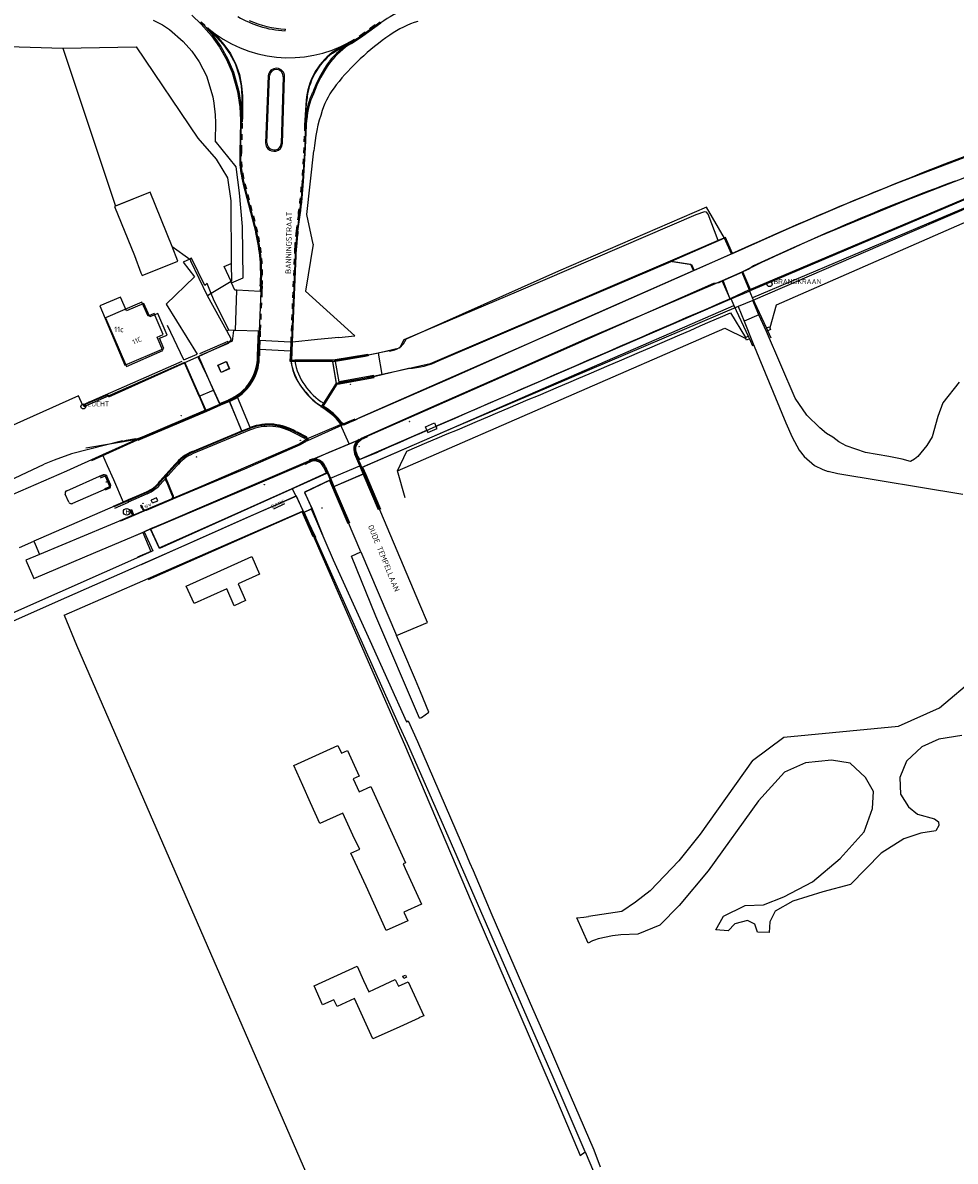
# Model space of a CAD drawing. Extents: x 145741 to 149421, y 457889 to 459999.
# Tile 59 of 84: x 148326 to 148493, y 459234 to 459438. Entities that reach past the tile are written whole.
import ezdxf
from ezdxf.enums import TextEntityAlignment as Align

# ---------------------------------------------------------------- set-up
doc = ezdxf.new("R2010")
doc.units = 0
doc.header["$LTSCALE"] = 4
doc.linetypes.add('11', pattern=[0.5, 0.25, -0.25])
doc.layers.get('0').update_dxf_attribs({"linetype": 'CONTINUOUS'})
doc.styles.add('ISO', font='ISO')
doc.styles.get("Standard").update_dxf_attribs({"font": 'ISO'})

msp = doc.modelspace()

# ---------------------------------------------------------------- linework, layer by layer
at = {"linetype": 'Continuous'}
for p, q in [((148355.93, 459439.48), (148357.63, 459437.83)), ((148348.97, 459438.58), (148350.68, 459437.71)), ((148350.68, 459437.71), (148351.93, 459436.88)), ((148351.93, 459436.88), (148354.38, 459434.71)), ((148357.49, 459438.17), (148358.49, 459437.21)), ((148357.63, 459437.83), (148359.47, 459435.77)), ((148358.49, 459437.21), (148358.64, 459437.04)), ((148358.64, 459437.04), (148358.68, 459437.09)), ((148358.64, 459437.04), (148359.65, 459435.91)), ((148358.75, 459437.16), (148358.68, 459437.09)), ((148358.68, 459437.09), (148360.27, 459435.65)), ((148358.75, 459437.16), (148358.89, 459437.03)), ((148358.89, 459437.03), (148360.34, 459435.72)), ((148372.7, 459436.66), (148372.74, 459436.96)), ((148386.36, 459435.76), (148388.14, 459437.08)), ((148386.68, 459435.75), (148389.89, 459438.09)), ((148388.14, 459437.08), (148389.75, 459438.24)), ((148354.38, 459434.71), (148355.95, 459432.97)), ((148359.47, 459435.77), (148360.92, 459433.72)), ((148359.65, 459435.91), (148361.11, 459433.84)), ((148360.27, 459435.65), (148361.6, 459434.14)), ((148360.34, 459435.72), (148361.68, 459434.21)), ((148384.37, 459434.49), (148386.36, 459435.76)), ((148384.6, 459434.39), (148386.68, 459435.75)), ((148305.64, 459434.27), (148332.72, 459433.54)), ((148332.72, 459433.54), (148345.9, 459433.76)), ((148332.72, 459433.54), (148342.19, 459405.12)), ((148345.9, 459433.76), (148356.98, 459417.36)), ((148355.95, 459432.97), (148357.23, 459431.09)), ((148360.92, 459433.72), (148362.17, 459431.46)), ((148361.11, 459433.84), (148362.38, 459431.56)), ((148361.6, 459434.14), (148362.76, 459432.52)), ((148361.68, 459434.21), (148362.85, 459432.58)), ((148382.02, 459433.28), (148381.17, 459432.73)), ((148381.23, 459432.65), (148382.07, 459433.19)), ((148383.74, 459434.27), (148382.02, 459433.28)), ((148382.07, 459433.19), (148383.79, 459434.19)), ((148384.29, 459434.62), (148383.74, 459434.27)), ((148383.79, 459434.19), (148384.34, 459434.54)), ((148384.34, 459434.54), (148384.29, 459434.62)), ((148384.37, 459434.49), (148384.34, 459434.54)), ((148357.23, 459431.09), (148358.54, 459428.54)), ((148362.17, 459431.46), (148363.2, 459429.14)), ((148362.38, 459431.56), (148363.41, 459429.21)), ((148362.76, 459432.52), (148363.69, 459430.75)), ((148362.85, 459432.58), (148363.78, 459430.79)), ((148363.69, 459430.75), (148364.39, 459428.76)), ((148363.78, 459430.79), (148364.48, 459428.79)), ((148363.2, 459429.14), (148364.13, 459425.72)), ((148363.41, 459429.21), (148364.35, 459425.76)), ((148364.39, 459428.76), (148364.78, 459426.73)), ((148364.48, 459428.79), (148364.88, 459426.74)), ((148369.64, 459428.57), (148369.17, 459416.48)), ((148369.42, 459416.49), (148369.87, 459428.55)), ((148358.54, 459428.54), (148359.72, 459424.79)), ((148364.78, 459426.73), (148364.94, 459424.9)), ((148364.88, 459426.74), (148365.04, 459424.9)), ((148372.36, 459428.39), (148371.98, 459416.4)), ((148372.23, 459416.42), (148372.59, 459428.38)), ((148359.72, 459424.79), (148359.89, 459423.65)), ((148364.13, 459425.72), (148364.54, 459422.97)), ((148364.35, 459425.76), (148364.77, 459422.99)), ((148364.94, 459424.9), (148364.93, 459421.58)), ((148365.04, 459424.9), (148365.03, 459421.93)), ((148482.77, 459409.33), (148526.73, 459426.09)), ((148359.89, 459423.65), (148360.11, 459421.55)), ((148364.54, 459422.97), (148364.67, 459420.65)), ((148364.77, 459422.99), (148364.84, 459421.57)), ((148376.48, 459424.16), (148376.29, 459421.52)), ((148376.38, 459421.46), (148376.58, 459424.15)), ((148530.58, 459424.13), (148484.11, 459406.08)), ((148360.11, 459421.55), (148360.16, 459420.08)), ((148364.67, 459420.65), (148364.62, 459417.16)), ((148364.83, 459420.08), (148364.86, 459421.21)), ((148364.93, 459421.58), (148364.84, 459421.57)), ((148364.86, 459421.21), (148364.84, 459421.57)), ((148365.02, 459421.59), (148364.93, 459421.58)), ((148365.03, 459421.93), (148365.02, 459421.59)), ((148376.29, 459421.52), (148376.28, 459421.47)), ((148376.38, 459421.46), (148376.28, 459421.47)), ((148376.42, 459421.05), (148376.36, 459419.68)), ((148376.38, 459421.46), (148376.45, 459421.46)), ((148376.51, 459419.67), (148376.59, 459420.68)), ((148360.16, 459420.08), (148360.14, 459416.88)), ((148364.68, 459415.09), (148364.83, 459420.08)), ((148376.36, 459419.68), (148376.22, 459415.64)), ((148376.36, 459415.64), (148376.51, 459419.67)), ((148356.98, 459417.36), (148360.32, 459413.58)), ((148363.91, 459412.23), (148360.14, 459416.88)), ((148364.62, 459417.16), (148364.57, 459415.14)), ((148372.23, 459416.4), (148372.23, 459416.42)), ((148376.22, 459415.64), (148375.83, 459409.6)), ((148375.98, 459409.59), (148376.3, 459414.68)), ((148376.3, 459414.68), (148376.36, 459415.64)), ((148376.62, 459403.64), (148377.85, 459415.08)), ((148518.37, 459414.62), (148484.88, 459400.37)), ((148360.32, 459413.58), (148362.33, 459410.23)), ((148364.47, 459407.54), (148363.91, 459412.23)), ((148509.11, 459412.42), (148456.4, 459389.96)), ((148362.33, 459410.23), (148362.93, 459406.1)), ((148365.17, 459409.11), (148367.42, 459400.4)), ((148367.59, 459400.45), (148365.34, 459409.15)), ((148473.65, 459405.61), (148482.77, 459409.33)), ((148348.41, 459407.65), (148342.02, 459405.05)), ((148348.41, 459407.65), (148342.19, 459405.12)), ((148352.37, 459397.91), (148348.41, 459407.65)), ((148362.93, 459406.1), (148363.02, 459394.81)), ((148365.03, 459401.45), (148364.47, 459407.54)), ((148484.11, 459406.08), (148468.92, 459399.81)), ((148342.02, 459405.05), (148345.6, 459396.24)), ((148448.04, 459404.11), (148446.53, 459403.58)), ((148448.42, 459404.03), (148448.04, 459404.11)), ((148448.71, 459403.67), (148448.42, 459404.03)), ((148463.27, 459401.17), (148473.65, 459405.61)), ((148375.24, 459403.62), (148374.84, 459400.66)), ((148374.99, 459400.64), (148375.39, 459403.6)), ((148377.74, 459398.29), (148376.62, 459403.64)), ((148446.53, 459403.58), (148414.65, 459389.88)), ((148450.53, 459398.94), (148448.71, 459403.67)), ((148365.15, 459392.26), (148365.03, 459401.45)), ((148453.09, 459396.63), (148463.27, 459401.17)), ((148484.88, 459400.37), (148456.73, 459388.17)), ((148353.44, 459395.27), (148352.37, 459397.91)), ((148352.37, 459397.91), (148355.58, 459395.63)), ((148352.37, 459397.91), (148352.37, 459397.91)), ((148377.74, 459398.29), (148376.33, 459389.83)), ((148450.53, 459398.94), (148441.92, 459395.25)), ((148451.84, 459399.5), (148450.53, 459398.94)), ((148453.09, 459396.63), (148451.84, 459399.5)), ((148468.92, 459399.81), (148464.11, 459397.72)), ((148345.6, 459396.24), (148346.77, 459393.18)), ((148374.57, 459397.64), (148373.86, 459380.71)), ((148374.01, 459380.72), (148374.72, 459397.63)), ((148453.09, 459396.63), (148446.18, 459393.58)), ((148464.11, 459397.72), (148456.86, 459394.43)), ((148346.99, 459392.65), (148353.44, 459395.27)), ((148355.86, 459395.76), (148355.58, 459395.63)), ((148355.58, 459395.63), (148355.76, 459395.23)), ((148358.73, 459389.03), (148355.76, 459395.23)), ((148358.24, 459390.9), (148355.86, 459395.76)), ((148361.72, 459394.27), (148363.02, 459394.81)), ((148362.97, 459391.58), (148361.72, 459394.27)), ((148363.02, 459394.81), (148363.04, 459391.63)), ((148441.92, 459395.25), (148398.77, 459376.8)), ((148441.92, 459395.25), (148445.74, 459394.64)), ((148445.74, 459394.64), (148446.18, 459393.58)), ((148456.02, 459393.81), (148454.95, 459393.33)), ((148456.86, 459394.43), (148456.02, 459393.81)), ((148346.77, 459393.18), (148346.99, 459392.65)), ((148363.06, 459391.38), (148365.15, 459392.26)), ((148446.18, 459393.58), (148422.91, 459383.25)), ((148450.69, 459391.44), (148451.41, 459391.76)), ((148451.41, 459391.76), (148454.95, 459393.33)), ((148452.7, 459388.44), (148451.41, 459391.76)), ((148456.4, 459389.96), (148454.95, 459393.33)), ((148358.67, 459391.26), (148358.24, 459390.9)), ((148359.41, 459389.45), (148358.67, 459391.26)), ((148362.97, 459391.58), (148359.41, 459389.45)), ((148363.04, 459391.63), (148362.97, 459391.58)), ((148363.06, 459391.38), (148362.97, 459391.58)), ((148363.65, 459390.01), (148363.06, 459391.38)), ((148364.04, 459390.06), (148363.65, 459390.01)), ((148363.78, 459382.76), (148364.04, 459390.06)), ((148368.2, 459389.79), (148364.04, 459390.06)), ((148368.07, 459382.65), (148368.37, 459389.78)), ((148368.24, 459390.78), (148368.2, 459389.79)), ((148368.37, 459389.78), (148368.2, 459389.79)), ((148368.37, 459389.78), (148368.42, 459390.77)), ((148376.33, 459389.83), (148385.24, 459381.84)), ((148414.65, 459389.88), (148394.02, 459381.14)), ((148413, 459375.05), (148449.75, 459391.32)), ((148449.75, 459391.32), (148450.69, 459391.44)), ((148452.7, 459388.44), (148456.4, 459389.96)), ((148346.94, 459387.9), (148340.42, 459385.06)), ((148348.05, 459385.35), (148346.94, 459387.9)), ((148359.41, 459389.45), (148358.73, 459389.03)), ((148362.23, 459382.71), (148358.73, 459389.03)), ((148359.83, 459388.44), (148359.41, 459389.45)), ((148362.58, 459382.86), (148359.83, 459388.44)), ((148403.12, 459367.04), (148452.7, 459388.44)), ((148456.73, 459388.17), (148454.13, 459387.11)), ((148457.85, 459385.63), (148456.73, 459388.17)), ((148349.14, 459385.83), (148348.05, 459385.35)), ((148350.78, 459382.06), (148349.14, 459385.83)), ((148454.13, 459387.11), (148403.47, 459365.55)), ((148454.13, 459387.11), (148455.19, 459384.47)), ((148457.85, 459385.63), (148455.19, 459384.47)), ((148459.2, 459382.58), (148457.85, 459385.63)), ((148340.42, 459385.06), (148344.21, 459376.35)), ((148455.19, 459384.47), (148456.72, 459380.67)), ((148349.7, 459381.58), (148350.78, 459382.06)), ((148350.73, 459379.18), (148349.7, 459381.58)), ((148362.58, 459382.86), (148362.23, 459382.71)), ((148363.39, 459382.79), (148362.58, 459382.86)), ((148363.39, 459382.79), (148363.2, 459380.86)), ((148363.78, 459382.76), (148363.39, 459382.79)), ((148367.9, 459382.65), (148363.78, 459382.76)), ((148367.89, 459381.09), (148367.94, 459382.65)), ((148367.94, 459382.65), (148367.9, 459382.65)), ((148367.94, 459382.65), (148368.07, 459382.65)), ((148368.07, 459382.65), (148368.01, 459381.09)), ((148382.32, 459381.55), (148378.5, 459381.17)), ((148382.32, 459381.55), (148385.24, 459381.84)), ((148422.91, 459383.25), (148401.99, 459374.1)), ((148464.36, 459370.63), (148459.2, 459382.58)), ((148363.2, 459380.86), (148357.19, 459378.12)), ((148367.83, 459379.38), (148367.89, 459381.09)), ((148368.01, 459381.09), (148368.01, 459381.03)), ((148368.16, 459381.02), (148368.01, 459381.03)), ((148368.01, 459381.03), (148368.01, 459381.03)), ((148373.62, 459380.72), (148368.16, 459381.02)), ((148373.69, 459380.72), (148373.62, 459380.72)), ((148373.86, 459380.71), (148373.69, 459380.72)), ((148373.86, 459380.71), (148374.01, 459380.72)), ((148373.86, 459379.07), (148373.92, 459380.71)), ((148373.92, 459380.71), (148373.86, 459380.71)), ((148373.92, 459380.71), (148374.01, 459380.72)), ((148378.5, 459381.17), (148374.01, 459380.72)), ((148393.25, 459379.6), (148389.7, 459378.78)), ((148394.02, 459381.14), (148393.25, 459379.6)), ((148456.72, 459380.67), (148462.7, 459366.2)), ((148344.21, 459376.35), (148350.73, 459379.18)), ((148357.19, 459378.12), (148354.61, 459376.97)), ((148358.79, 459374.43), (148357.19, 459378.12)), ((148367.8, 459378.34), (148367.83, 459379.38)), ((148373.8, 459377.28), (148373.86, 459379.07)), ((148381.78, 459377.3), (148385.4, 459377.96)), ((148387.66, 459378.38), (148385.4, 459377.96)), ((148389.45, 459378.73), (148387.66, 459378.38)), ((148389.7, 459378.78), (148389.45, 459378.73)), ((148390.16, 459374.87), (148389.45, 459378.73)), ((148341, 459370.89), (148354.61, 459376.97)), ((148357.22, 459370.99), (148354.61, 459376.97)), ((148360.62, 459376.57), (148362.09, 459377.19)), ((148361.17, 459375.27), (148360.62, 459376.57)), ((148362.65, 459375.96), (148361.17, 459375.27)), ((148362.09, 459377.19), (148362.65, 459375.96)), ((148374.42, 459377.28), (148373.8, 459377.28)), ((148373.8, 459377.26), (148373.8, 459377.28)), ((148381.28, 459377.21), (148374.42, 459377.28)), ((148381.28, 459377.21), (148381.78, 459377.3)), ((148381.94, 459373.23), (148381.28, 459377.21)), ((148393.73, 459375.64), (148390.16, 459374.87)), ((148398.77, 459376.8), (148393.73, 459375.64)), ((148359.81, 459372.09), (148358.79, 459374.43)), ((148382.53, 459373.34), (148381.94, 459373.23)), ((148385.85, 459373.95), (148382.53, 459373.34)), ((148390.16, 459374.87), (148385.85, 459373.95)), ((148401.99, 459374.1), (148386.05, 459367.07)), ((148386.37, 459363.34), (148413, 459375.05)), ((148493.86, 459373.49), (148490.91, 459369.78)), ((148357.22, 459370.99), (148359.81, 459372.09)), ((148360.93, 459369.53), (148359.81, 459372.09)), ((148379.63, 459369.63), (148381.94, 459373.23)), ((148335.53, 459371.02), (148292.95, 459351.97)), ((148336.36, 459369.29), (148335.53, 459371.02)), ((148340.83, 459371.25), (148336.36, 459369.29)), ((148341, 459370.89), (148340.83, 459371.25)), ((148357.22, 459370.99), (148358.35, 459368.43)), ((148358.35, 459368.43), (148360.93, 459369.53)), ((148360.93, 459369.53), (148362.62, 459370.25)), ((148364.92, 459364.68), (148362.62, 459370.25)), ((148377.14, 459370.86), (148378.18, 459369.93)), ((148378.18, 459369.93), (148379.31, 459369.12)), ((148379.31, 459369.12), (148379.63, 459369.63)), ((148466.44, 459367.57), (148464.36, 459370.63)), ((148490.91, 459369.78), (148489.98, 459367.32)), ((148358.35, 459368.43), (148346.17, 459363.26)), ((148379.31, 459369.12), (148379.72, 459368.85)), ((148468.79, 459365.28), (148466.44, 459367.57)), ((148489.98, 459367.32), (148488.96, 459363.69)), ((148364.92, 459364.68), (148366.22, 459365.24)), ((148366.22, 459365.24), (148366.47, 459365.33)), ((148370.07, 459365.87), (148371.25, 459365.71)), ((148371.25, 459365.71), (148372.4, 459365.43)), ((148372.4, 459365.43), (148373.49, 459365.05)), ((148376.59, 459363.32), (148382.65, 459365.92)), ((148382.65, 459365.92), (148382.86, 459366.04)), ((148384.18, 459362.42), (148382.65, 459365.92)), ((148382.95, 459365.92), (148382.86, 459366.04)), ((148383.08, 459365.85), (148382.95, 459365.92)), ((148383.27, 459365.84), (148383.08, 459365.85)), ((148385.31, 459366.7), (148383.27, 459365.84)), ((148386.05, 459367.07), (148385.31, 459366.7)), ((148403.47, 459365.55), (148386.48, 459358.19)), ((148397.93, 459365.45), (148399.52, 459366.2)), ((148398.17, 459364.88), (148397.93, 459365.45)), ((148398.36, 459364.44), (148399.99, 459365.16)), ((148399.52, 459366.2), (148399.8, 459365.58)), ((148399.8, 459365.58), (148403.12, 459367.04)), ((148399.99, 459365.16), (148399.8, 459365.58)), ((148462.7, 459366.2), (148463.81, 459363.65)), ((148470.02, 459364.29), (148468.79, 459365.28)), ((148346.17, 459363.26), (148339.9, 459360.45)), ((148345.84, 459363.32), (148344.15, 459363.01)), ((148346.17, 459363.26), (148345.84, 459363.32)), ((148356.07, 459360.9), (148364.92, 459364.68)), ((148373.49, 459365.05), (148376.34, 459363.72)), ((148384.18, 459362.42), (148386.37, 459363.34)), ((148385.89, 459359.57), (148398.17, 459364.88)), ((148398.17, 459364.88), (148398.36, 459364.44)), ((148463.81, 459363.65), (148465.06, 459361.31)), ((148471.12, 459363.63), (148470.02, 459364.29)), ((148472.23, 459362.78), (148471.12, 459363.63)), ((148488.96, 459363.69), (148488.05, 459362.11)), ((148343.45, 459362.97), (148334.29, 459360.61)), ((148343.49, 459362.84), (148343.45, 459362.97)), ((148344.15, 459363.01), (148343.49, 459362.84)), ((148376.29, 459362.85), (148357.63, 459354.74)), ((148377.94, 459359.74), (148381.01, 459361.08)), ((148381.01, 459361.08), (148381.62, 459361.35)), ((148381.62, 459361.35), (148384.18, 459362.42)), ((148465.06, 459361.31), (148465.97, 459360.12)), ((148473.5, 459362.09), (148472.23, 459362.78)), ((148476.98, 459360.89), (148473.5, 459362.09)), ((148488.05, 459362.11), (148486.38, 459360.14)), ((148331.16, 459359.47), (148329.36, 459358.74)), ((148334.29, 459360.61), (148331.16, 459359.47)), ((148339.9, 459360.45), (148333.4, 459357.54)), ((148339.9, 459360.45), (148340.73, 459358.55)), ((148377.18, 459359.41), (148350.81, 459348.09)), ((148377.18, 459359.41), (148377.94, 459359.74)), ((148385.39, 459360.76), (148385.89, 459359.57)), ((148386.29, 459358.64), (148385.89, 459359.57)), ((148465.97, 459360.12), (148467.82, 459358.54)), ((148481.2, 459360.16), (148476.98, 459360.89)), ((148483.59, 459359.65), (148481.2, 459360.16)), ((148485.06, 459359.23), (148483.59, 459359.65)), ((148485.82, 459359.67), (148485.06, 459359.23)), ((148486.38, 459360.14), (148485.82, 459359.67)), ((148333.4, 459357.54), (148300.96, 459343.37)), ((148318.47, 459353.64), (148329.36, 459358.74)), ((148340.73, 459358.55), (148341.83, 459356.04)), ((148351.04, 459356.48), (148352.91, 459358.59)), ((148373.97, 459354.41), (148380.27, 459357.25)), ((148380.27, 459357.25), (148379.8, 459358.34)), ((148380.27, 459357.25), (148380.68, 459356.28)), ((148381.35, 459354.71), (148386.95, 459357.07)), ((148386.48, 459358.19), (148386.29, 459358.64)), ((148386.95, 459357.07), (148386.48, 459358.19)), ((148396.88, 459333.57), (148386.95, 459357.07)), ((148467.82, 459358.54), (148469.36, 459357.79)), ((148469.36, 459357.79), (148470.3, 459357.43)), ((148472.05, 459357.03), (148470.3, 459357.43)), ((148494.48, 459353.32), (148472.05, 459357.03)), ((148333.46, 459353.99), (148339.9, 459356.84)), ((148340.61, 459356.58), (148341.18, 459355.21)), ((148341.83, 459356.04), (148343.61, 459351.95)), ((148350.25, 459355.59), (148351.04, 459356.48)), ((148351.04, 459356.48), (148352.65, 459352.65)), ((148380.82, 459355.95), (148376.19, 459353.75)), ((148380.68, 459356.28), (148380.82, 459355.95)), ((148381.35, 459354.71), (148380.82, 459355.95)), ((148333.81, 459351.96), (148333.19, 459353.36)), ((148340.94, 459354.52), (148334.47, 459351.69)), ((148347.77, 459353.75), (148344.51, 459352.34)), ((148357.63, 459354.74), (148352.65, 459352.65)), ((148360.71, 459348.45), (148373.97, 459354.41)), ((148374.6, 459353.02), (148366.99, 459349.65)), ((148373.97, 459354.41), (148374.6, 459353.02)), ((148374.68, 459353.06), (148374.6, 459353.02)), ((148375.92, 459350.39), (148374.68, 459353.06)), ((148376.19, 459353.75), (148377.5, 459350.79)), ((148386.32, 459343.01), (148381.35, 459354.71)), ((148343.5, 459351.9), (148328.8, 459345.48)), ((148343.61, 459351.95), (148343.5, 459351.9)), ((148344.51, 459352.34), (148343.61, 459351.95)), ((148352.65, 459352.65), (148344.6, 459349.27)), ((148344.6, 459349.27), (148328.57, 459342.52)), ((148332.98, 459331.66), (148375.81, 459350.34)), ((148366.99, 459349.65), (148355.98, 459344.78)), ((148375.81, 459350.34), (148392.81, 459311.39)), ((148376.04, 459350.13), (148375.92, 459350.39)), ((148376.12, 459350.17), (148376.04, 459350.13)), ((148376.12, 459350.17), (148377.37, 459350.73)), ((148379.13, 459343.35), (148376.12, 459350.17)), ((148377.5, 459350.79), (148377.37, 459350.73)), ((148377.37, 459350.73), (148381.35, 459341.56)), ((148348.52, 459347.12), (148347.34, 459346.62)), ((148350.81, 459348.09), (148348.52, 459347.12)), ((148348.52, 459347.12), (148350.08, 459343.71)), ((148350.08, 459343.71), (148360.71, 459348.45)), ((148324.96, 459343.8), (148327.54, 459344.93)), ((148328.8, 459345.48), (148327.54, 459344.93)), ((148327.54, 459344.93), (148327.76, 459344.42)), ((148355.98, 459344.78), (148331.92, 459334.15)), ((148338.69, 459342.95), (148347.34, 459346.62)), ((148347.34, 459346.62), (148348.92, 459343.21)), ((148348.66, 459343.09), (148323.71, 459331.98)), ((148327.56, 459338.2), (148338.69, 459342.95)), ((148327.76, 459344.42), (148328.57, 459342.52)), ((148348.92, 459343.21), (148348.66, 459343.09)), ((148393.28, 459311.58), (148379.13, 459343.35)), ((148384.64, 459342.21), (148386.32, 459343.01)), ((148386.32, 459343.01), (148392.72, 459327.96)), ((148328.57, 459342.52), (148326.12, 459341.49)), ((148326.12, 459341.49), (148327.56, 459338.2)), ((148354.92, 459336.87), (148366.69, 459342.16)), ((148366.69, 459342.16), (148368.1, 459339.01)), ((148381.35, 459341.56), (148387.91, 459327.1)), ((148389.01, 459331.47), (148384.64, 459342.21)), ((148368.1, 459339.01), (148364.25, 459337.28)), ((148356.33, 459333.72), (148354.92, 459336.87)), ((148364.25, 459337.28), (148365.55, 459334.25)), ((148362.22, 459336.37), (148356.33, 459333.72)), ((148363.54, 459333.31), (148362.22, 459336.37)), ((148331.92, 459334.15), (148310.1, 459324.51)), ((148365.55, 459334.25), (148363.54, 459333.31)), ((148398.28, 459330.32), (148396.88, 459333.57)), ((148332.98, 459331.66), (148335.21, 459326.23)), ((148396.87, 459313.11), (148389.01, 459331.47)), ((148392.72, 459327.96), (148398.28, 459330.32)), ((148387.91, 459327.1), (148394.5, 459312.48)), ((148393.66, 459325.75), (148392.72, 459327.96)), ((148335.21, 459326.23), (148379.06, 459225.53)), ((148396.1, 459320), (148393.66, 459325.75)), ((148490.31, 459315), (148496.81, 459320.5)), ((148397.02, 459317.85), (148396.1, 459320)), ((148398.5, 459314.23), (148397.02, 459317.85)), ((148397.23, 459313.23), (148398.5, 459314.23)), ((148482.92, 459311.71), (148490.31, 459315)), ((148394.5, 459312.48), (148394.82, 459312.64)), ((148394.82, 459312.64), (148396.5, 459308.91)), ((148396.87, 459313.11), (148397.23, 459313.23)), ((148392.81, 459311.39), (148394.14, 459308.37)), ((148394.69, 459308.59), (148393.28, 459311.58)), ((148462.34, 459309.73), (148482.92, 459311.71)), ((148494.32, 459309.98), (148490.18, 459309.38)), ((148374.26, 459304.6), (148382.18, 459308.19)), ((148382.18, 459308.19), (148382.8, 459306.82)), ((148394.14, 459308.37), (148407.17, 459277.81)), ((148401.6, 459292.9), (148394.69, 459308.59)), ((148396.5, 459308.91), (148404.35, 459290.76)), ((148456.72, 459305.5), (148462.34, 459309.73)), ((148487.11, 459307.99), (148484.37, 459305.4)), ((148490.18, 459309.38), (148487.11, 459307.99)), ((148382.8, 459306.82), (148383.9, 459307.32)), ((148383.9, 459307.32), (148386, 459302.68)), ((148375.89, 459301), (148374.26, 459304.6)), ((148456.72, 459305.5), (148447.28, 459292.29)), ((148466.2, 459305.12), (148462.42, 459303.43)), ((148470.91, 459305.55), (148466.2, 459305.12)), ((148474.25, 459305.01), (148470.91, 459305.55)), ((148477, 459302.44), (148474.25, 459305.01)), ((148484.37, 459305.4), (148483.2, 459302.48)), ((148386, 459302.68), (148384.94, 459302.2)), ((148384.94, 459302.2), (148385.98, 459299.9)), ((148462.42, 459303.43), (148457.75, 459298.26)), ((148478.46, 459299.94), (148477, 459302.44)), ((148483.2, 459302.48), (148483.3, 459299.44)), ((148377.28, 459297.88), (148375.89, 459301)), ((148385.98, 459299.9), (148388.08, 459300.86)), ((148388.08, 459300.86), (148394.32, 459287.11)), ((148478.24, 459296.88), (148478.46, 459299.94)), ((148378.95, 459294.19), (148377.28, 459297.88)), ((148457.75, 459298.26), (148448.74, 459285.68)), ((148483.3, 459299.44), (148484.71, 459297.19)), ((148383.07, 459296.05), (148378.95, 459294.19)), ((148385.15, 459291.45), (148383.07, 459296.05)), ((148476.76, 459292.67), (148478.24, 459296.88)), ((148484.71, 459297.19), (148486.37, 459295.87)), ((148486.37, 459295.87), (148489.4, 459295.05)), ((148489.4, 459295.05), (148490.14, 459294.48)), ((148490.21, 459293.85), (148489.66, 459292.88)), ((148490.14, 459294.48), (148490.21, 459293.85)), ((148420.87, 459248.59), (148401.6, 459292.9)), ((148447.28, 459292.29), (148443.48, 459287.48)), ((148472.44, 459287.92), (148476.76, 459292.67)), ((148486.94, 459292.48), (148483.92, 459291.46)), ((148489.66, 459292.88), (148486.94, 459292.48)), ((148384.53, 459288.84), (148386.12, 459289.59)), ((148385.19, 459291.46), (148385.15, 459291.45)), ((148386.12, 459289.59), (148385.19, 459291.46)), ((148404.35, 459290.76), (148404.86, 459289.55)), ((148404.86, 459289.55), (148405.85, 459287.21)), ((148483.92, 459291.46), (148479.8, 459288.84)), ((148387.26, 459282.94), (148384.53, 459288.84)), ((148443.48, 459287.48), (148438.29, 459282.08)), ((148467.45, 459283.69), (148472.44, 459287.92)), ((148479.8, 459288.84), (148474.29, 459283.21)), ((148394.32, 459287.11), (148393.91, 459286.93)), ((148393.91, 459286.93), (148394.28, 459286.12)), ((148394.28, 459286.12), (148397.2, 459279.68)), ((148405.85, 459287.21), (148406.47, 459285.73)), ((148406.47, 459285.73), (148408.56, 459280.77)), ((148448.74, 459285.68), (148443.53, 459279.45)), ((148462.3, 459281.03), (148467.45, 459283.69)), ((148390.88, 459274.97), (148387.26, 459282.94)), ((148438.29, 459282.08), (148435.69, 459280.03)), ((148469.33, 459281.9), (148463.97, 459280.23)), ((148474.29, 459283.21), (148469.33, 459281.9)), ((148397.2, 459279.68), (148394.05, 459278.26)), ((148408.56, 459280.77), (148409.85, 459277.8)), ((148435.69, 459280.03), (148433.19, 459278.38)), ((148443.53, 459279.45), (148440.03, 459275.91)), ((148451.5, 459277.53), (148455.23, 459279.38)), ((148455.23, 459279.38), (148455.35, 459279.44)), ((148455.35, 459279.44), (148458.67, 459279.59)), ((148458.67, 459279.59), (148462.3, 459281.03)), ((148463.97, 459280.23), (148460.77, 459278.43)), ((148394.05, 459278.26), (148394.75, 459276.73)), ((148407.17, 459277.81), (148421.66, 459244.18)), ((148409.85, 459277.8), (148417.15, 459260.97)), ((148425.11, 459277.23), (148426.38, 459277.34)), ((148427.18, 459272.7), (148425.11, 459277.23)), ((148426.38, 459277.34), (148427.21, 459277.47)), ((148433.19, 459278.38), (148427.21, 459277.47)), ((148450.87, 459276.46), (148451.5, 459277.53)), ((148460.77, 459278.43), (148459.81, 459276.51)), ((148394.75, 459276.73), (148390.88, 459274.97)), ((148440.03, 459275.91), (148436.06, 459274.3)), ((148450.08, 459275.11), (148450.87, 459276.46)), ((148453.53, 459276.16), (148452.33, 459274.9)), ((148455.78, 459276.79), (148453.53, 459276.16)), ((148457.1, 459276.09), (148455.78, 459276.79)), ((148457.57, 459274.68), (148457.1, 459276.09)), ((148459.81, 459276.51), (148459.68, 459274.59)), ((148427.92, 459273.09), (148427.18, 459272.7)), ((148428.29, 459273.22), (148427.92, 459273.09)), ((148428.97, 459273.45), (148428.29, 459273.22)), ((148431.56, 459273.99), (148428.97, 459273.45)), ((148433.03, 459274.17), (148431.56, 459273.99)), ((148436.06, 459274.3), (148433.03, 459274.17)), ((148452.33, 459274.9), (148450.08, 459275.11)), ((148459.68, 459274.59), (148457.57, 459274.68)), ((148377.89, 459265.02), (148385.63, 459268.55)), ((148385.63, 459268.55), (148386.8, 459265.98)), ((148393.86, 459266.75), (148394.3, 459266.95)), ((148394.3, 459266.95), (148394.48, 459266.56)), ((148379.43, 459261.6), (148377.89, 459265.02)), ((148386.8, 459265.98), (148387.72, 459263.96)), ((148388.75, 459264.43), (148392.5, 459266.14)), ((148392.5, 459266.14), (148393.05, 459264.97)), ((148393.05, 459264.97), (148394.83, 459265.77)), ((148394.03, 459266.36), (148393.86, 459266.75)), ((148394.48, 459266.56), (148394.03, 459266.36)), ((148394.83, 459265.77), (148397.61, 459259.65)), ((148387.72, 459263.96), (148388.75, 459264.43)), ((148381.47, 459262.53), (148379.43, 459261.6)), ((148382.03, 459261.33), (148381.47, 459262.53)), ((148385.18, 459262.77), (148382.03, 459261.33)), ((148388.48, 459255.48), (148385.18, 459262.77)), ((148417.15, 459260.97), (148418.28, 459258.36)), ((148396.74, 459259.22), (148392.65, 459257.37)), ((148396.87, 459259.32), (148396.72, 459259.25)), ((148396.72, 459259.25), (148396.74, 459259.22)), ((148397.61, 459259.65), (148396.87, 459259.32)), ((148392.65, 459257.37), (148388.48, 459255.48)), ((148418.28, 459258.36), (148419.82, 459254.84)), ((148419.82, 459254.84), (148422.19, 459249.37)), ((148426.62, 459235.18), (148420.87, 459248.59)), ((148422.19, 459249.37), (148428.2, 459235.53)), ((148421.66, 459244.18), (148425.71, 459234.52)), ((148425.71, 459234.52), (148426.62, 459235.18)), ((148426.62, 459235.18), (148428.11, 459231.68)), ((148428.2, 459235.53), (148429.33, 459232.48))]:
    msp.add_line(p, q, dxfattribs=at)
at = {"linetype": '11', "lineweight": -3}
for p, q in [((148357.59, 459438.28), (148358.75, 459437.16)), ((148386.27, 459435.88), (148388.05, 459437.2)), ((148388.05, 459437.2), (148389.66, 459438.36)), ((148384.29, 459434.62), (148386.27, 459435.88)), ((148365.01, 459421.21), (148364.98, 459420.07)), ((148365.02, 459421.59), (148365.01, 459421.21)), ((148376.25, 459420.65), (148376.19, 459419.69)), ((148376.28, 459421.47), (148376.25, 459420.65)), ((148364.98, 459420.07), (148364.83, 459415.09)), ((148376.19, 459419.69), (148376.05, 459415.65)), ((148376.05, 459415.65), (148375.66, 459409.61)), ((148365.48, 459409.19), (148367.73, 459400.48)), ((148375.08, 459403.65), (148374.68, 459400.67)), ((148374.4, 459397.65), (148373.69, 459380.72)), ((148368.52, 459389.78), (148368.22, 459382.64)), ((148368.57, 459390.76), (148368.52, 459389.78)), ((148368.22, 459382.64), (148368.16, 459381.02))]:
    msp.add_line(p, q, dxfattribs=at)
for p, q in [((148456.07, 459390.08), (148552.11, 459430.8)), ((148563.19, 459432.12), (148460.92, 459387.36)), ((148539.4, 459423.69), (148456.7, 459388.64)), ((148516.27, 459422.28), (148491.99, 459412.96)), ((148448.43, 459404.97), (148421.82, 459393.43)), ((148451.68, 459399.38), (148448.43, 459404.97)), ((148451.68, 459399.38), (148442.08, 459395.17)), ((148452.92, 459396.57), (148451.68, 459399.38)), ((148446.06, 459393.59), (148452.92, 459396.57)), ((148355.58, 459395.63), (148354.37, 459395.09)), ((148354.37, 459395.09), (148356.39, 459392.42)), ((148419.42, 459385.57), (148442.08, 459395.17)), ((148445.59, 459394.63), (148442.08, 459395.17)), ((148446.06, 459393.59), (148445.59, 459394.63)), ((148356.39, 459392.42), (148351.33, 459387.52)), ((148421.82, 459393.43), (148394.43, 459381.24)), ((148425.32, 459384.38), (148446.06, 459393.59)), ((148454.77, 459393.29), (148451.27, 459391.7)), ((148454.77, 459393.29), (148456.07, 459390.08)), ((148451.27, 459391.7), (148427, 459381.33)), ((148452.65, 459388.47), (148451.27, 459391.7)), ((148456.07, 459390.08), (148452.8, 459388.54)), ((148456.7, 459388.64), (148456.07, 459390.08)), ((148343.13, 459388.78), (148339.4, 459387.2)), ((148344.17, 459386.32), (148343.13, 459388.78)), ((148347.33, 459387.66), (148344.17, 459386.32)), ((148348.35, 459385.24), (148347.33, 459387.66)), ((148452.8, 459388.54), (148452.65, 459388.47)), ((148452.8, 459388.54), (148453.33, 459387.29)), ((148459.23, 459383.24), (148456.7, 459388.64)), ((148339.4, 459387.2), (148343.89, 459376.58)), ((148349.82, 459385.86), (148348.35, 459385.24)), ((148351.47, 459381.96), (148349.82, 459385.86)), ((148351.33, 459387.52), (148356.87, 459378.51)), ((148389.87, 459359.67), (148453.33, 459387.29)), ((148452.73, 459385.95), (148455.42, 459381.55)), ((148453.33, 459387.29), (148455.93, 459381.76)), ((148460.92, 459387.36), (148459.8, 459383.27)), ((148354.5, 459377.49), (148351.53, 459383.67)), ((148400.39, 459377.41), (148419.42, 459385.57)), ((148402.86, 459374.43), (148425.32, 459384.38)), ((148350.12, 459381.39), (148351.47, 459381.96)), ((148363.07, 459381.2), (148362.23, 459382.71)), ((148367.74, 459378.25), (148367.9, 459382.65)), ((148392.9, 459357.55), (148451.74, 459383.21)), ((148451.74, 459383.21), (148455.51, 459381.34)), ((148455.42, 459381.55), (148455.93, 459381.76)), ((148455.51, 459381.34), (148455.42, 459381.55)), ((148455.93, 459381.76), (148456.14, 459381.27)), ((148459.23, 459383.24), (148459.73, 459383.44)), ((148459.45, 459382.73), (148459.23, 459383.24)), ((148459.94, 459382.96), (148459.45, 459382.73)), ((148460.02, 459381.43), (148459.45, 459382.73)), ((148459.73, 459383.44), (148459.8, 459383.27)), ((148459.8, 459383.27), (148459.94, 459382.96)), ((148343.89, 459376.58), (148350.9, 459379.55)), ((148350.9, 459379.55), (148350.12, 459381.39)), ((148362.38, 459380.83), (148357.29, 459378.58)), ((148357.39, 459378.3), (148362.51, 459380.54)), ((148362.51, 459380.54), (148362.38, 459380.83)), ((148362.51, 459380.54), (148363.07, 459381.2)), ((148367.95, 459379.44), (148368.01, 459381.03)), ((148368.16, 459381.02), (148368.1, 459379.43)), ((148373.69, 459380.72), (148373.63, 459379.15)), ((148373.86, 459380.71), (148373.8, 459379.14)), ((148373.87, 459377.42), (148374.01, 459380.72)), ((148427, 459381.33), (148412.63, 459374.99)), ((148455.64, 459381.05), (148455.51, 459381.34)), ((148456.14, 459381.27), (148455.64, 459381.05)), ((148456.14, 459381.27), (148456.69, 459380.02)), ((148354.5, 459377.49), (148356.87, 459378.51)), ((148358.61, 459374.74), (148357.01, 459378.12)), ((148367.91, 459378.25), (148367.95, 459379.44)), ((148367.95, 459379.44), (148368.1, 459379.43)), ((148368.1, 459379.43), (148368.06, 459378.25)), ((148368.1, 459379.43), (148373.63, 459379.15)), ((148373.63, 459379.15), (148373.55, 459377.26)), ((148373.63, 459379.15), (148373.8, 459379.14)), ((148373.8, 459379.14), (148373.72, 459377.27)), ((148374.43, 459377.43), (148373.87, 459377.42)), ((148381.22, 459377.43), (148374.43, 459377.43)), ((148381.71, 459377.52), (148381.22, 459377.43)), ((148387.56, 459378.5), (148381.71, 459377.52)), ((148387.6, 459378.36), (148381.74, 459377.37)), ((148387.07, 459378.14), (148381.75, 459377.2)), ((148387.59, 459378.23), (148387.07, 459378.14)), ((148387.6, 459378.36), (148387.56, 459378.5)), ((148387.6, 459378.36), (148387.59, 459378.23)), ((148391.45, 459379.11), (148387.6, 459378.36)), ((148354.14, 459377.2), (148336.39, 459369.42)), ((148336.56, 459369.11), (148354.66, 459377.09)), ((148356.26, 459373.39), (148354.66, 459377.09)), ((148360.64, 459376.55), (148362.14, 459377.19)), ((148361.2, 459375.27), (148360.64, 459376.55)), ((148362.69, 459375.9), (148361.2, 459375.27)), ((148362.14, 459377.19), (148362.69, 459375.9)), ((148373.55, 459377.26), (148373.72, 459377.27)), ((148373.72, 459377.27), (148374.43, 459377.28)), ((148374.43, 459377.28), (148381.24, 459377.28)), ((148381.24, 459377.28), (148381.74, 459377.37)), ((148381.93, 459373.3), (148381.24, 459377.28)), ((148381.75, 459377.2), (148381.74, 459377.37)), ((148382.4, 459373.58), (148381.75, 459377.2)), ((148388.64, 459374.52), (148394.87, 459376.01)), ((148358.44, 459368.51), (148356.26, 459373.39)), ((148360.93, 459369.67), (148358.61, 459374.74)), ((148381.93, 459373.3), (148382.42, 459373.43)), ((148387.98, 459374.57), (148382.4, 459373.58)), ((148382.42, 459373.43), (148382.4, 459373.58)), ((148382.42, 459373.43), (148388.64, 459374.52)), ((148382.46, 459373.23), (148387.68, 459374.14)), ((148385.24, 459366.76), (148402.86, 459374.43)), ((148387.68, 459374.14), (148388.67, 459374.34)), ((148388.6, 459374.69), (148387.98, 459374.57)), ((148388.64, 459374.52), (148388.6, 459374.69)), ((148388.67, 459374.34), (148388.64, 459374.52)), ((148412.63, 459374.99), (148398.66, 459368.83)), ((148379.64, 459369.72), (148381.93, 459373.3)), ((148379.81, 459369.6), (148382.06, 459373.12)), ((148382.06, 459373.12), (148382.46, 459373.23)), ((148336.39, 459369.42), (148336.56, 459369.11)), ((148358.51, 459368.35), (148361, 459369.51)), ((148361.06, 459369.37), (148358.57, 459368.22)), ((148360.93, 459369.67), (148362.55, 459370.35)), ((148361, 459369.51), (148360.93, 459369.67)), ((148361, 459369.51), (148362.61, 459370.19)), ((148362.67, 459370.05), (148361.06, 459369.37)), ((148362.61, 459370.19), (148362.64, 459370.2)), ((148362.7, 459370.06), (148362.64, 459370.2)), ((148362.7, 459370.06), (148362.67, 459370.05)), ((148364.93, 459364.75), (148362.7, 459370.06)), ((148364.13, 459370.81), (148364.07, 459370.95)), ((148366.43, 459365.37), (148364.13, 459370.81)), ((148379.23, 459369.13), (148379.64, 459369.72)), ((148379.53, 459369.2), (148379.81, 459369.6)), ((148346.16, 459363.13), (148358.51, 459368.35)), ((148358.57, 459368.22), (148346.67, 459363.18)), ((148347.07, 459363.7), (148358.44, 459368.51)), ((148358.51, 459368.35), (148358.44, 459368.51)), ((148379.15, 459369.04), (148379.23, 459369.13)), ((148398.66, 459368.83), (148387.33, 459363.79)), ((148364.93, 459364.75), (148366.15, 459365.26)), ((148366.15, 459365.26), (148366.43, 459365.37)), ((148366.49, 459365.23), (148366.21, 459365.12)), ((148366.49, 459365.23), (148366.43, 459365.37)), ((148382.96, 459365.8), (148376.7, 459362.94)), ((148383.04, 459365.9), (148382.96, 459365.8)), ((148384.3, 459366.47), (148383.37, 459366.08)), ((148383.44, 459365.88), (148385.24, 459366.76)), ((148385.21, 459366.85), (148384.3, 459366.47)), ((148385.24, 459366.76), (148385.21, 459366.85)), ((148336.86, 459361.73), (148346.09, 459363.29)), ((148337.96, 459359.42), (148346.16, 459363.13)), ((148346.06, 459363.35), (148347.07, 459363.7)), ((148346.09, 459363.29), (148346.06, 459363.35)), ((148346.09, 459363.29), (148346.16, 459363.13)), ((148346.23, 459363.02), (148346.16, 459363.13)), ((148346.67, 459363.18), (148346.23, 459363.02)), ((148356.04, 459361.04), (148364.93, 459364.75)), ((148364.99, 459364.61), (148356.1, 459360.9)), ((148366.3, 459364.89), (148356.19, 459360.67)), ((148364.99, 459364.61), (148364.93, 459364.75)), ((148366.21, 459365.12), (148364.99, 459364.61)), ((148376.26, 459363.37), (148374.51, 459364.27)), ((148376.38, 459363.59), (148374.63, 459364.49)), ((148374.71, 459364.62), (148376.45, 459363.72)), ((148376.75, 459363.26), (148376.7, 459362.94)), ((148385.98, 459363.19), (148386.1, 459363.12)), ((148387.33, 459363.79), (148386.34, 459363.39)), ((148387.38, 459363.62), (148386.4, 459363.18)), ((148387.33, 459363.79), (148387.38, 459363.62)), ((148365.43, 459357.96), (148375.46, 459362.3)), ((148375.37, 459362.54), (148376.19, 459363)), ((148375.46, 459362.3), (148375.37, 459362.54)), ((148375.46, 459362.3), (148376.3, 459362.78)), ((148376.7, 459362.94), (148376.53, 459362.97)), ((148385.67, 459362.97), (148377.72, 459359.67)), ((148392.9, 459357.55), (148394.54, 459361.12)), ((148376.3, 459358.91), (148377.21, 459359.4)), ((148376.37, 459358.77), (148377.02, 459359.1)), ((148377.21, 459359.4), (148377.1, 459359.52)), ((148386.1, 459358.48), (148385.2, 459360.59)), ((148385.35, 459360.65), (148385.83, 459359.52)), ((148385.51, 459360.72), (148385.71, 459360.23)), ((148385.71, 459360.23), (148386.05, 459359.61)), ((148385.83, 459359.52), (148386.05, 459359.61)), ((148385.83, 459359.52), (148386.24, 459358.54)), ((148386.05, 459359.61), (148389.36, 459360.95)), ((148386.6, 459358.24), (148389.87, 459359.67)), ((148350.2, 459355.69), (148352.89, 459358.69)), ((148353, 459358.59), (148350.31, 459355.6)), ((148353.2, 459358.43), (148351.67, 459356.73)), ((148352.4, 459352.46), (148365.43, 459357.96)), ((148364.1, 459353.68), (148376.3, 459358.91)), ((148380.11, 459357.12), (148365.98, 459350.75)), ((148376.3, 459358.91), (148376.37, 459358.77)), ((148379.62, 459358.28), (148380.11, 459357.12)), ((148379.79, 459358.36), (148380.28, 459357.2)), ((148379.91, 459358.41), (148380.84, 459356.23)), ((148380.28, 459357.2), (148380.11, 459357.12)), ((148380.71, 459356.18), (148380.28, 459357.2)), ((148380.84, 459356.23), (148386.1, 459358.48)), ((148381.47, 459354.76), (148386.72, 459357.02)), ((148386.1, 459358.48), (148386.24, 459358.54)), ((148386.72, 459357.02), (148386.1, 459358.48)), ((148386.24, 459358.54), (148386.41, 459358.15)), ((148386.41, 459358.15), (148386.6, 459358.24)), ((148386.41, 459358.15), (148386.86, 459357.08)), ((148386.6, 459358.24), (148387.17, 459356.94)), ((148386.72, 459357.02), (148386.86, 459357.08)), ((148389.46, 459350.55), (148386.72, 459357.02)), ((148386.86, 459357.08), (148389.61, 459350.61)), ((148394.29, 459352.74), (148392.9, 459357.55)), ((148340.06, 459356.81), (148339.34, 459356.49)), ((148340.16, 459356.58), (148339.45, 459356.27)), ((148341.1, 459355.01), (148340.49, 459356.41)), ((148341.33, 459355.11), (148340.72, 459356.49)), ((148351.14, 459356.1), (148350.46, 459355.39)), ((148351.27, 459356.38), (148351.14, 459356.1)), ((148351.49, 459355.42), (148351.14, 459356.1)), ((148351.67, 459356.73), (148351.27, 459356.38)), ((148352.6, 459353.13), (148351.27, 459356.38)), ((148352.46, 459353.04), (148351.49, 459355.42)), ((148380.67, 459355.81), (148376.18, 459353.67)), ((148380.84, 459355.89), (148380.67, 459355.81)), ((148380.67, 459355.81), (148383.95, 459348.1)), ((148380.71, 459356.18), (148380.84, 459356.23)), ((148380.84, 459355.89), (148380.71, 459356.18)), ((148380.84, 459356.23), (148381.47, 459354.76)), ((148380.84, 459355.89), (148381.34, 459354.71)), ((148387.17, 459356.94), (148389.82, 459350.71)), ((148340.32, 459354.41), (148340.97, 459354.66)), ((148340.43, 459354.18), (148341.06, 459354.43)), ((148344.34, 459352.3), (148347.76, 459353.8)), ((148347.82, 459353.66), (148344.4, 459352.16)), ((148347.92, 459353.44), (148344.49, 459351.94)), ((148348.51, 459347.06), (148364.1, 459353.68)), ((148374.72, 459353.04), (148365.61, 459349.06)), ((148376.04, 459350.11), (148374.72, 459353.04)), ((148376.18, 459353.67), (148377.55, 459350.72)), ((148381.34, 459354.71), (148381.47, 459354.76)), ((148381.34, 459354.71), (148384.12, 459348.17)), ((148381.47, 459354.76), (148384.25, 459348.23)), ((148341.82, 459351.24), (148344.34, 459352.3)), ((148344.4, 459352.16), (148341.88, 459351.1)), ((148344.51, 459351.87), (148342.01, 459350.83)), ((148344.4, 459352.16), (148344.49, 459351.94)), ((148344.49, 459351.94), (148344.51, 459351.87)), ((148346.75, 459351.38), (148346.88, 459351.43)), ((148346.97, 459350.83), (148346.75, 459351.38)), ((148346.88, 459351.43), (148347.1, 459350.8)), ((148347.74, 459350.61), (148352.25, 459352.52)), ((148347.79, 459350.52), (148352.3, 459352.42)), ((148352.25, 459352.52), (148352.31, 459352.54)), ((148352.3, 459352.42), (148352.4, 459352.46)), ((148372.61, 459351.64), (148370.62, 459350.7)), ((148343.04, 459348.65), (148345.28, 459349.58)), ((148345.53, 459349.57), (148343.11, 459348.5)), ((148344.91, 459350.49), (148345.08, 459350.6)), ((148345.28, 459349.58), (148344.91, 459350.49)), ((148345.08, 459350.6), (148345.53, 459349.57)), ((148347.7, 459350.48), (148345.53, 459349.57)), ((148365.61, 459349.06), (148346.81, 459340.67)), ((148375.74, 459350.18), (148348.06, 459338.01)), ((148365.98, 459350.75), (148350.11, 459343.61)), ((148377.72, 459345.72), (148375.74, 459350.18)), ((148377.55, 459350.72), (148376.04, 459350.11)), ((148378.22, 459345.58), (148376.04, 459350.11)), ((148377.55, 459350.72), (148379.43, 459346.06)), ((148348.51, 459347.06), (148347.13, 459346.47)), ((148350.11, 459343.61), (148348.51, 459347.06)), ((148347.13, 459346.47), (148344.58, 459345.39)), ((148347.13, 459346.47), (148348.56, 459343.09)), ((148348.56, 459343.09), (148346.16, 459342.03))]:
    msp.add_line(p, q)
at = {"linetype": 'ByBlock', "lineweight": -2}
for p, q in [((148349.57, 459352.71), (148348.64, 459352.32)), ((148348.87, 459351.8), (148348.64, 459352.32)), ((148348.87, 459351.8), (148349.79, 459352.18)), ((148349.79, 459352.18), (148349.57, 459352.71))]:
    msp.add_line(p, q, dxfattribs=at)
for centre, radius in [((148459.76, 459391.14), 0.45), ((148336.43, 459369.14), 0.45), ((148344.22, 459350.2), 0.6)]:
    msp.add_circle(centre, radius)
at = {"linetype": 'Continuous'}
for centre in [(148384.46, 459373.09), (148354.04, 459367.46), (148395.04, 459366.43), (148375.44, 459363.05), (148386, 459361.92), (148356.77, 459360.08), (148340.58, 459355.58), (148368.94, 459355.09), (148347.15, 459351.72), (148379.3, 459350.89)]:
    msp.add_circle(centre, 0.03, dxfattribs=at)
for centre, radius, start, end in [((148373.92, 459455.62), 19.07, 239.391, 252.1399), ((148406.94, 459413.37), 30.03, 114.3797, 124.5859), ((148373.37, 459454.45), 22.64, 229.7856, 298.8399), ((148373.4, 459454.27), 17.32, 245.494, 267.8136), ((148373.68, 459455.91), 19.28, 253.0644, 267.0862), ((148402.12, 459420.55), 18.64, 107.3512, 124.6939), ((148418.81, 459396.44), 47.96, 124.696, 132.8468), ((148388.36, 459423.22), 11.92, 127.0628, 175.4871), ((148388.36, 459423.22), 11.82, 127.089, 175.4863), ((148392.53, 459421.56), 15.3, 122.2449, 140.8022), ((148392.81, 459421.28), 15.47, 122.069, 140.661), ((148400.43, 459416.94), 24.37, 144.1369, 159.6278), ((148400.4, 459416.96), 24.12, 144.1388, 159.6624), ((148414.57, 459401.02), 41.72, 132.8541, 141.5946), ((148371.11, 459428.43), 1.48, 357.9927, 174.5235), ((148371.11, 459428.43), 1.25, 357.9657, 174.5436), ((148393.9, 459417.41), 15.34, 141.5932, 161.254), ((148388.13, 459420.29), 11.74, 154.0171, 174.2751), ((148388.86, 459420.01), 12.29, 154.3106, 176.8709), ((148389.99, 459420.14), 13.6, 174.4577, 176.1566), ((148408.47, 459412.46), 30.73, 161.2501, 175.1087), ((148370.75, 459416.53), 1.59, 181.8018, 223.9628), ((148370.75, 459416.53), 1.33, 181.6545, 223.7795), ((148370.79, 459416.43), 1.19, 279.6317, 358.5816), ((148370.79, 459416.43), 1.44, 279.7347, 358.5469), ((148385.67, 459413.8), 21.14, 176.3781, 181.9483), ((148384.91, 459414.32), 20.24, 177.8213, 194.802), ((148370.74, 459416.64), 1.65, 227.0456, 280.2016), ((148370.74, 459416.64), 1.4, 227.3702, 280.2087), ((148383.94, 459414.12), 19.42, 183.0518, 194.9512), ((148316.84, 459412.37), 59.05, 351.4844, 357.311), ((148316.62, 459412.4), 59.43, 351.4895, 357.2922), ((148336.72, 459392.93), 31.59, 356.0861, 13.6756), ((148336.76, 459392.94), 31.73, 356.0801, 13.6882), ((148452.87, 459392.12), 78.49, 173.7562, 175.9647), ((148451.29, 459392.26), 76.76, 173.737, 175.9877), ((148358.69, 459378.44), 9.12, 339.6398, 359.3732), ((148381.4, 459377.7), 7.62, 183.3409, 216.5422), ((148358.73, 459378.41), 9.06, 319.9754, 339.7398), ((148359.42, 459377.6), 8.02, 305.6958, 321.1937), ((148386.85, 459380.6), 13.75, 212.7201, 225.0829), ((148359.46, 459377.54), 7.94, 293.4248, 305.7482), ((148373.02, 459358.22), 12.57, 38.4738, 57.7481), ((148369.52, 459357.16), 8.73, 86.3541, 110.4445), ((148376.11, 459363.29), 0.48, 292.1234, 2.3937), ((148376.11, 459363.3), 0.477, 1.7842, 61.5886), ((148387.23, 459361.54), 2, 115.4678, 202.7402), ((148359.1, 459353.42), 8.07, 112.096, 140.1677), ((148377.95, 459357.55), 2.01, 23.0741, 112.5488), ((148340.1, 459356.33), 0.548, 89.5811, 111.1784), ((148340.11, 459356.32), 0.559, 27.2346, 90.2319), ((148340.71, 459354.99), 0.518, 295.8413, 25.6526), ((148344.53, 459360.73), 7.69, 294.8435, 318.0289), ((148333.61, 459353.55), 0.464, 109.0202, 203.209), ((148334.29, 459352.19), 0.528, 205.4426, 269.7246), ((148334.28, 459352.19), 0.528, 270.1211, 290.971)]:
    msp.add_arc(centre, radius, start, end, dxfattribs=at)
at = {"linetype": '11', "lineweight": -3}
for centre, radius, start, end in [((148384.88, 459414.32), 20.06, 177.8039, 194.8146), ((148316.77, 459412.38), 58.95, 351.4823, 357.3041), ((148336.74, 459392.93), 31.9, 356.091, 13.6898), ((148455.29, 459391.9), 81.09, 173.7875, 175.933)]:
    msp.add_arc(centre, radius, start, end, dxfattribs=at)
for centre, radius, start, end in [((148766.93, 458702.78), 761.55, 111.16384, 114.3514), ((148641.92, 459007.63), 428.67, 110.31, 115.8855), ((154139.42, 446222.54), 14341.58, 113.360982, 113.636679), ((146064.66, 464902.33), 6011.1, 292.80501, 293.40811), ((148391.26, 459382.52), 3.42, 273.1351, 338.0601), ((148359.38, 459378.08), 8.35, 292.2459, 1.1739), ((148359.38, 459378.08), 8.53, 303.3105, 1.1362), ((148359.38, 459378.08), 8.68, 303.1226, 1.1097), ((148394.53, 459388.87), 12.87, 271.4806, 297.0792), ((148385.79, 459379.52), 12.28, 190.5454, 237.7175), ((148385.3, 459379.19), 11.03, 189.95, 239.1262), ((148359.34, 459378.17), 8.62, 292.4835, 303.2447), ((148359.38, 459378.08), 8.68, 292.437, 303.1329), ((148373.61, 459359.06), 11.42, 37.5074, 60.9415), ((148373.6, 459359.06), 11.54, 37.5354, 60.8082), ((148373.59, 459359.05), 11.76, 37.5981, 59.6735), ((148369.78, 459356.32), 9.25, 59.2235, 112.0847), ((148369.78, 459356.32), 9.65, 59.2902, 110.3097), ((148369.78, 459356.32), 9.5, 59.2705, 110.2607), ((148383.29, 459366.58), 0.84, 222.3757, 247.3559), ((148383.29, 459366.58), 0.725, 222.8266, 249.6988), ((148383.28, 459366.58), 0.511, 223.6594, 279.697), ((148383.29, 459366.58), 0.719, 249.7034, 282.3477), ((148376.11, 459363.23), 0.238, 288.7599, 330.1541), ((148376.18, 459363.21), 0.174, 323.5878, 61.5172), ((148376.18, 459363.21), 0.424, 325.6557, 61.8442), ((148376.18, 459363.21), 0.574, 4.0405, 61.8515), ((148387.01, 459361.46), 2.02, 120.7863, 131.4257), ((148387.36, 459361.24), 2.26, 123.8598, 135.7199), ((148383.81, 459365.46), 3.27, 314.3284, 320.6311), ((148383.58, 459365.68), 3.76, 314.2303, 318.4205), ((148358.97, 459353.84), 7.78, 112.1154, 141.4029), ((148376.11, 459363.23), 0.485, 291.8247, 328.648), ((148387.27, 459361.48), 2.25, 160.6374, 203.1575), ((148386.94, 459361.53), 1.92, 143.6681, 158.8587), ((148387.28, 459361.48), 2.1, 160.7725, 203.0836), ((148386.96, 459361.52), 1.78, 132.9419, 158.6362), ((148387.28, 459361.48), 1.93, 160.8965, 203.0704), ((148387, 459361.46), 2.01, 131.2547, 143.2026), ((148386.95, 459361.52), 1.61, 132.7979, 158.5803), ((148387.35, 459361.25), 2.08, 123.3732, 135.8144), ((148358.97, 459353.83), 7.63, 112.108, 141.424), ((148358.97, 459353.83), 7.38, 112.1049, 141.494), ((148377.96, 459357.55), 1.81, 23.8134, 121.3255), ((148377.95, 459357.28), 2.4, 95.5232, 110.9986), ((148377.96, 459357.55), 2, 23.7935, 112.114), ((148377.96, 459357.3), 2.38, 80.0852, 95.6462), ((148377.96, 459357.55), 2.13, 23.7269, 78.9716), ((148340.25, 459356.36), 0.49, 15.8836, 113.0088), ((148340.25, 459356.36), 0.24, 12.5085, 112.8299), ((148340.86, 459354.9), 0.26, 293.6344, 23.6874), ((148340.86, 459354.9), 0.51, 292.9637, 23.6682), ((148345.25, 459359.54), 6.27, 293.5781, 322.0644), ((148345.26, 459359.54), 6.41, 293.5528, 322.0409), ((148345.26, 459359.53), 6.65, 293.5457, 321.3906), ((148352.08, 459352.88), 0.412, 302.9395, 22.3914), ((148352.16, 459352.9), 0.503, 299.5928, 27.4335), ((148347.52, 459351.04), 0.585, 201.2269, 288.2498), ((148347.52, 459351.04), 0.478, 209.295, 297.7513), ((148347.49, 459351.09), 0.647, 288.8646, 297.0435)]:
    msp.add_arc(centre, radius, start, end)

# ---------------------------------------------------------------- texts
for s, rotation, p in [('BANNINGSTRAAT', 88.9993, (148373.75, 459392.96)), ('OUDE TEMPELLAAN', 292.23, (148387.55, 459347.63))]:
    msp.add_text(s, height=1, rotation=rotation).set_placement(p)
msp.add_text('11c', height=1).set_placement((148341.98, 459382.48))
at = {"style": 'ISO'}
msp.add_text('11C', height=0.9, rotation=23.5, dxfattribs=at).set_placement((148346.07, 459380.98), align=Align.MIDDLE_CENTER)
for tag, p, s in [('BRANDKRAAN', (148460.46, 459391.14), 'bk'), ('LUCHT', (148337.13, 459369.14), 'lucht')]:
    msp.add_attdef(tag, p, s, height=0.9, dxfattribs=at)
at = {"linetype": 'ByBlock', "lineweight": -2, "style": 'ISO', "oblique": 0, "width": 1.75}
msp.add_attdef('AB', (148348.6, 459351.83), '', height=0.514, rotation=202.8448, dxfattribs=at)
at = {"linetype": 'Continuous', "style": 'ISO'}
msp.add_attdef('BANK', text='bank', height=0.65, rotation=25.0792, dxfattribs=at).set_placement((148371.4, 459351.62), align=Align.MIDDLE_CENTER)
msp.add_attdef('H', (148344.01, 459349.79), 'H', height=0.8, dxfattribs=at)

doc.saveas('drawing.dxf')
